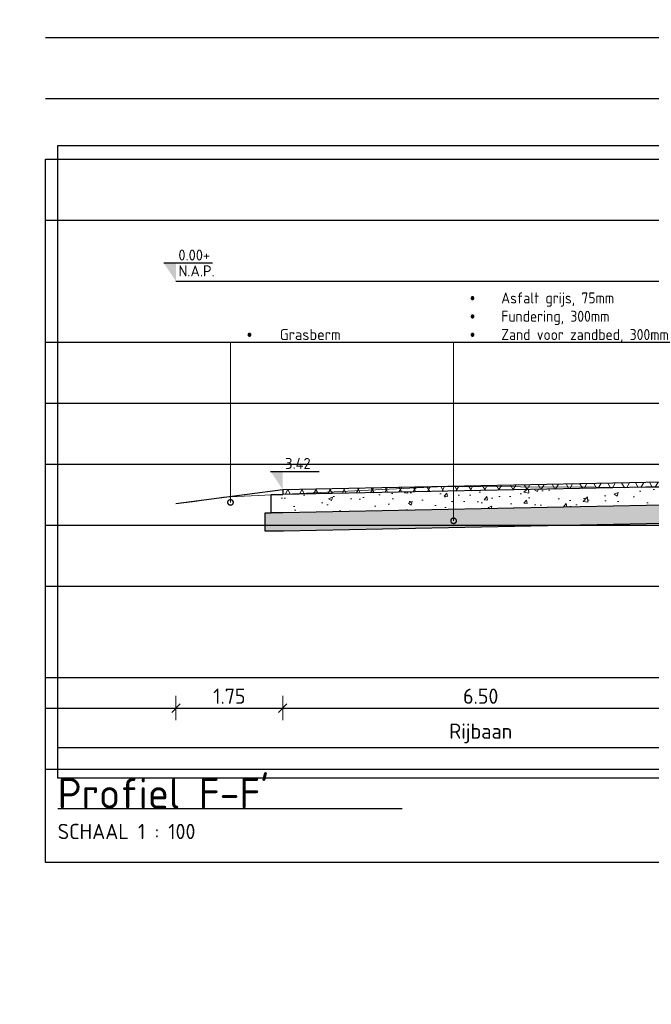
# Model space of a CAD drawing. Header units: millimetres. Extents: x 115999 to 116291, y 477119 to 477297.
# Tile 41 of 45: x 116245 to 116256, y 477219 to 477235. Entities that reach past the tile are written whole.
import ezdxf
from ezdxf import colors
from ezdxf.entities.mleader import LeaderData, LeaderLine
from ezdxf.math import Vec2, Vec3

# ---------------------------------------------------------------- set-up
doc = ezdxf.new("R2010")
doc.units = ezdxf.units.MM
doc.linetypes.add('AL-NAP_LIJN', pattern=[15.25, 12, -1.5, 0.25, -1.5])
doc.layers.get('Defpoints').update_dxf_attribs({"lineweight": 25})
for name, color, linetype, lineweight in [('B-WE-GW-MAAIVELD-GD', 93, 'Continuous', 18), ('N-WE-VH-VERHARDING_ASFALT-AD', 252, 'Continuous', 18), ('N-WE-VH-VERHARDING_FUNDERING-AD', 252, 'Continuous', 18), ('X-XX-AL-AANPIJLING-M', 7, 'Continuous', 18), ('X-XX-AL-DETAIL1-GD', 7, 'Continuous', 25), ('X-XX-AL-NAP-GD', 7, 'AL-NAP_LIJN', 25), ('X-XX-AL-PEILMAAT-SD', 7, 'Continuous', 25), ('X-XX-AL-VERWIJZING-S', 7, 'Continuous', 25), ('X-XX-AL-VERWIJZING-T18', 7, 'Continuous', 18)]:
    doc.layers.add(name, color=color, linetype=linetype, lineweight=lineweight)
doc.layers.add('X-XX-AL-HULPLIJN-G', color=205, linetype='Continuous', lineweight=18, plot=False)
doc.layers.add('X-XX-AL-HULPLIJN-GD', color=205, linetype='Continuous', lineweight=25, plot=False)
doc.styles.add('NLCS-ISO', font='txt')
doc.styles.add('NLCS-ISO-ANNOTATIEF-T18', font='txt', dxfattribs={"height": 1.8})
doc.styles.add('NLCS-ISO-ANNOTATIEF-T25', font='txt', dxfattribs={"height": 2.5})
doc.dimstyles.new('NLCS-ANNOTATIEF-T25-SCHRAP_L2_H1', dxfattribs={"dimtxt": 2.5, "dimasz": 1.4, "dimexe": 2, "dimexo": 2, "dimgap": 0.7, "dimtad": 1, "dimzin": 0, "dimdsep": 46, "dimtxsty": 'NLCS-ISO-ANNOTATIEF-T25', "dimblk": 'OBLIQUE', "dimcen": 0, "dimdle": 2, "dimclrd": 256, "dimclre": 256, "dimclrt": 256, "dimadec": 1, "dimazin": 0, "dimtfac": 1, "dimtdec": 3, "dimtofl": 0, "dimtmove": 0, "dimatfit": 3, "dimldrblk": 'OBLIQUE', "dimfxl": 2, "dimfxlon": 1, "dimtfillclr": 256, "dimtolj": 1, "dimtzin": 0, "dimlwd": -1, "dimlwe": -1, "dimarcsym": 0})

# ---------------------------------------------------------------- blocks, each defined once
blk = doc.blocks.new('_DotSmall')
at = {"color": 0, "linetype": 'ByBlock', "const_width": 0.5}
blk.add_lwpolyline([(-0.0625, 0, 1), (0.0625, 0, 1)], format="xyb", close=True, dxfattribs=at)
blk = doc.blocks.new('SAL-VERWIJZING_ONDERSCHRIFT-SO')
at = {"linetype": 'Continuous', "style": 'NLCS-ISO'}
blk.add_text('SCHAAL 1 :', height=2.5, dxfattribs=at).set_placement((0, -3.75))
at = {"style": 'NLCS-ISO'}
for tag, p, height in [('OMSCHRIJVING', (0, 1.25), 5), ('SCHAAL', (18.15, -3.75), 2.5)]:
    blk.add_attdef(tag, p, '', height=height, dxfattribs=at)
blk = doc.blocks.new('SAL-PEILMAAT_INFRACAD_R01-SOD')
blk.add_line((-2, 3), (6, 3))
blk.add_solid([(-2, 3), (0, 3), (0, 0)])
at = {"style": 'NLCS-ISO'}
for tag, p in [('...', (0.4, 3.4)), ('REF', (0.4, 0.8))]:
    blk.add_attdef(tag, p, '', height=1.8, dxfattribs=at)
blk = doc.blocks.new('SAL-PEILMAAT_INFRACAD_H01-SOD')
blk.add_line((-2, 3), (6, 3))
blk.add_solid([(-2, 3), (0, 3), (0, 0)])
at = {"style": 'NLCS-ISO'}
blk.add_attdef('...', (0.4, 3.4), '', height=1.8, dxfattribs=at)
blk = doc.blocks.new('_Oblique')
at = {"color": 0, "linetype": 'ByBlock', "lineweight": -2}
blk.add_line((-0.5, -0.5), (0.5, 0.5), dxfattribs=at)
blk = doc.blocks.new('*D67')
at = {"layer": 'Defpoints', "color": 0, "transparency": 16777216}
for p in [(116249.453, 477226.106), (116247.7, 477225.874), (116249.453, 477223.524)]:
    blk.add_point(p, dxfattribs=at)
at = {"layer": 'X-XX-AL-AANPIJLING-M', "transparency": 16777216}
for p, q in [((116247.7, 477223.724), (116247.7, 477223.324)), ((116249.453, 477223.724), (116249.453, 477223.324)), ((116247.5, 477223.524), (116249.653, 477223.524))]:
    blk.add_line(p, q, dxfattribs=at)
at = {"layer": 'X-XX-AL-AANPIJLING-M', "transparency": 16777216, "xscale": 0.14, "yscale": 0.14, "zscale": 0.14, "rotation": 180}
blk.add_blockref('_Oblique', (116247.7, 477223.524), dxfattribs=at)
at = {"layer": 'X-XX-AL-AANPIJLING-M', "transparency": 16777216, "xscale": 0.14, "yscale": 0.14, "zscale": 0.14}
blk.add_blockref('_Oblique', (116249.453, 477223.524), dxfattribs=at)
at = {"layer": 'X-XX-AL-AANPIJLING-M', "transparency": 16777216, "insert": (116248.577, 477223.719), "char_height": 0.25, "attachment_point": 5, "style": 'NLCS-ISO-ANNOTATIEF-T25'}
blk.add_mtext('\\A1;1.75', dxfattribs=at)
blk = doc.blocks.new('*D68')
at = {"layer": 'Defpoints', "color": 0, "transparency": 16777216}
for p in [(116255.953, 477226.236), (116249.453, 477226.106), (116255.953, 477223.524)]:
    blk.add_point(p, dxfattribs=at)
at = {"layer": 'X-XX-AL-AANPIJLING-M', "transparency": 16777216}
for p, q in [((116249.453, 477223.724), (116249.453, 477223.324)), ((116255.953, 477223.724), (116255.953, 477223.324)), ((116249.253, 477223.524), (116256.153, 477223.524))]:
    blk.add_line(p, q, dxfattribs=at)
at = {"layer": 'X-XX-AL-AANPIJLING-M', "transparency": 16777216, "xscale": 0.14, "yscale": 0.14, "zscale": 0.14, "rotation": 180}
blk.add_blockref('_Oblique', (116249.453, 477223.524), dxfattribs=at)
at = {"layer": 'X-XX-AL-AANPIJLING-M', "transparency": 16777216, "xscale": 0.14, "yscale": 0.14, "zscale": 0.14}
blk.add_blockref('_Oblique', (116255.953, 477223.524), dxfattribs=at)
at = {"layer": 'X-XX-AL-AANPIJLING-M', "transparency": 16777216, "insert": (116252.703, 477223.719), "char_height": 0.25, "attachment_point": 5, "style": 'NLCS-ISO-ANNOTATIEF-T25'}
blk.add_mtext('\\A1;6.50', dxfattribs=at)
blk = doc.blocks.new('*D79')
at = {"layer": 'Defpoints', "color": 0, "transparency": 16777216}
for p in [(116255.953, 477225.587), (116249.453, 477225.457), (116255.953, 477222.875)]:
    blk.add_point(p, dxfattribs=at)
at = {"layer": 'X-XX-AL-AANPIJLING-M', "transparency": 16777216, "insert": (116252.703, 477223.108), "char_height": 0.25, "attachment_point": 5, "style": 'NLCS-ISO-ANNOTATIEF-T25'}
blk.add_mtext('\\A1;Rijbaan', dxfattribs=at)
blk = doc.blocks.new('_None')

msp = doc.modelspace()

# ---------------------------------------------------------------- hatches: boundary and pattern name
at = {"layer": 'N-WE-VH-VERHARDING_ASFALT-AD'}
h = msp.add_hatch(dxfattribs=at)
h.set_pattern_fill('AVH-ASFALT', color=256, scale=0.2, pattern_type=2)
h.set_pattern_definition([(60, (116248.03668, 477182.90578), (-0.1732051, 0.1), []), (120, (116248.03668, 477182.90578), (-0.1732051, -0.1), [])])
h.paths.add_polyline_path([(116255.955, 477227.156), (116255.953, 477227.236), (116249.453, 477227.106), (116249.455, 477227.026)])
at = {"layer": 'N-WE-VH-VERHARDING_FUNDERING-AD'}
h = msp.add_hatch(dxfattribs=at)
h.set_pattern_fill('AVH-FUNDERING_ZAND', color=256, scale=0.091, pattern_type=2)
h.set_pattern_definition([(37.5, (116248.03668, 477182.90578), (-0.0057324, 0.17534096), [0, -0.13832, 0, -0.1547, 0, -0.147875]), (7.5, (116248.03668, 477182.90578), (0.1610497, 0.2568153), [0, -0.07462, 0, -0.12467, 0, -0.047775]), (327.5, (116247.92475, 477182.90578), (0.2833869, 0.00051497), [0, -0.0455, 0, -0.1638, 0, -0.21385]), (317.5, (116247.92475, 477182.90578), (0.2735575, 0.0798685), [0, -0.02275, 0, -0.10738, 0, -0.12285])])
h.paths.add_polyline_path([(116261.446, 477227.052), (116261.346, 477227.052), (116261.346, 477227.152), (116260.153, 477227.055), (116260.153, 477226.956), (116260.166, 477226.956), (116260.166, 477226.781), (116259.966, 477226.781), (116256.946, 477226.841), (116255.961, 477226.856), (116249.461, 477226.726), (116249.261, 477226.726), (116249.166, 477226.726), (116249.166, 477226.426), (116249.467, 477226.426), (116255.961, 477226.556), (116256.94, 477226.541), (116259.96, 477226.481), (116260.261, 477226.481), (116260.261, 477226.857), (116260.261, 477226.863), (116261.37, 477226.953), (116261.446, 477226.953)])
h = msp.add_hatch(dxfattribs=at)
h.set_pattern_fill('AVH-FUNDERING_GRANULAAT_MENG_01', color=256, scale=0.091, pattern_type=2)
h.set_pattern_definition([(50, (116248.0367, 477182.9058), (0.652707, -0.0571044), [0.06825, -0.75075]), (355, (116248.0367, 477182.9058), (-0.126264, 0.684495), [0.0546, -0.6006]), (100.4514, (116248.0911, 477182.901), (0.5264435, 0.62739), [0.058004, -0.638039]), (46.1842, (116248.0367, 477183.0878), (0.97119, -0.150622), [0.102375, -1.126125]), (96.6356, (116248.1176, 477183.0752), (0.850543, 0.886447), [0.087005, -0.957059]), (351.1842, (116248.0367, 477183.0878), (0.850542, 0.886448), [0.0819, -0.9009]), (21, (116248.1277, 477183.0423), (0.5431854, -0.366383), [0.06825, -0.75075]), (326, (116248.1277, 477183.0423), (0.221417, 0.659887), [0.0546, -0.6006]), (71.4514, (116248.17295, 477183.01175), (0.764603, 0.293503), [0.058004, -0.638039]), (37.5, (116248.03668, 477182.90578), (0.0110655, 0.3029334), [0, -0.59332, 0, -0.6097, 0, -0.602875]), (7.5, (116248.03668, 477182.90578), (0.2393933, 0.3589147), [0, -0.34762, 0, -0.57967, 0, -0.229775]), (327.5, (116247.83375, 477182.90578), (0.4857784, -0.0205249), [0, -0.2275, 0, -0.7098, 0, -0.94185]), (317.5, (116247.74275, 477182.9058), (0.5306994, 0.0910955), [0, -0.29575, 0, -0.47138, 0, -0.66885])])
h.paths.add_polyline_path([(116259.953, 477227.036), (116259.961, 477227.081), (116256.952, 477227.141), (116256.951, 477227.116), (116255.955, 477227.136), (116255.955, 477227.156), (116249.455, 477227.026), (116249.261, 477227.026), (116249.261, 477226.726), (116249.461, 477226.726), (116255.961, 477226.856), (116256.946, 477226.841), (116259.966, 477226.781), (116260.166, 477226.781), (116260.166, 477226.956), (116260.153, 477226.956), (116259.953, 477226.956)])

# ---------------------------------------------------------------- linework, layer by layer
at = {"layer": 'B-WE-GW-MAAIVELD-GD', "color": 93, "linetype": 'Continuous', "lineweight": 18}
for p, q in [((116248.478, 477226.981), (116252.11, 477227.159)), ((116252.11, 477227.159), (116255.848, 477227.141)), ((116248.009, 477226.914), (116248.478, 477226.981)), ((116247.7, 477226.874), (116248.009, 477226.914))]:
    msp.add_line(p, q, dxfattribs=at)
at = {"layer": 'X-XX-AL-DETAIL1-GD', "flags": 128}
for points in [[(116249.453, 477227.106), (116247.7, 477226.874)], [(116255.953, 477227.236), (116249.453, 477227.106)], [(116249.453, 477227.106), (116249.455, 477227.026)], [(116255.955, 477227.156), (116249.455, 477227.026)], [(116249.461, 477226.726), (116249.261, 477226.726), (116249.261, 477227.026), (116249.455, 477227.026)], [(116255.961, 477226.856), (116249.461, 477226.726)], [(116249.467, 477226.426), (116249.166, 477226.426), (116249.166, 477226.726), (116249.261, 477226.726)], [(116255.967, 477226.556), (116249.467, 477226.426)], [(116245.759, 477222.875), (116279.866, 477222.875)], [(116245.759, 477221.875), (116251.416, 477221.875)]]:
    msp.add_lwpolyline(points, dxfattribs=at)
at = {"layer": 'X-XX-AL-HULPLIJN-G'}
msp.add_circle((116258.517, 477215.648), 32.004, dxfattribs=at)
at = {"layer": 'X-XX-AL-HULPLIJN-GD'}
for p, q in [((116245.559, 477234.524), (116275.184, 477234.524)), ((116245.559, 477233.524), (116275.184, 477233.524)), ((116245.559, 477231.524), (116275.184, 477231.524)), ((116245.559, 477229.524), (116275.184, 477229.524)), ((116245.559, 477228.524), (116275.184, 477228.524)), ((116245.559, 477227.524), (116275.184, 477227.524)), ((116245.559, 477226.524), (116275.184, 477226.524)), ((116245.559, 477225.524), (116275.184, 477225.524)), ((116245.559, 477224.024), (116275.184, 477224.024)), ((116245.559, 477223.524), (116275.184, 477223.524)), ((116245.559, 477223.524), (116275.184, 477223.524)), ((116245.559, 477222.524), (116275.184, 477222.524))]:
    msp.add_line(p, q, dxfattribs=at)
for points in [[(116245.759, 477232.749), (116274.984, 477232.749), (116274.984, 477222.375), (116245.759, 477222.375)], [(116245.559, 477232.524), (116275.184, 477232.524), (116275.184, 477220.99), (116245.559, 477220.99)]]:
    msp.add_lwpolyline(points, close=True, dxfattribs=at)
at = {"layer": 'X-XX-AL-NAP-GD'}
msp.add_line((116247.7, 477230.524), (116268.128, 477230.524), dxfattribs=at)

# ---------------------------------------------------------------- block references
at = {"layer": 'X-XX-AL-PEILMAAT-SD', "xscale": 0.1, "yscale": 0.1, "zscale": 0.1}
for name, p, values in [('SAL-PEILMAAT_INFRACAD_R01-SOD', (116247.7, 477230.524), {'...': '0.00+', 'REF': 'N.A.P.'}), ('SAL-PEILMAAT_INFRACAD_H01-SOD', (116249.453, 477227.106), {'...': '3.42-'})]:
    msp.add_blockref(name, p, dxfattribs=at).add_auto_attribs(values)
at = {"layer": 'X-XX-AL-VERWIJZING-S', "xscale": 0.1, "yscale": 0.1, "zscale": 0.1}
msp.add_blockref('SAL-VERWIJZING_ONDERSCHRIFT-SO', (116245.759, 477221.75), dxfattribs=at).add_auto_attribs({'OMSCHRIJVING': "Profiel F-F'", 'SCHAAL': '100'})

# ---------------------------------------------------------------- dimensions: what is measured, and where the dimension line sits
at = {"layer": 'X-XX-AL-AANPIJLING-M'}
for base, p1, p2, picture, middle in [((116255.953, 477223.524), (116249.453, 477226.106), (116255.953, 477226.236), '*D68', (116252.703, 477223.719)), ((116249.453, 477223.524), (116247.7, 477225.874), (116249.453, 477226.106), '*D67', (116248.577, 477223.719))]:
    dim = msp.add_linear_dim(base=base, p1=p1, p2=p2, dimstyle='NLCS-ANNOTATIEF-T25-SCHRAP_L2_H1', dxfattribs=at)
    dim.commit()
    dim.dimension.update_dxf_attribs({"geometry": picture, "text_midpoint": middle})
dim = msp.add_linear_dim(base=(116255.953, 477222.875), p1=(116249.453, 477225.457), p2=(116255.953, 477225.587), text='Rijbaan', dimstyle='NLCS-ANNOTATIEF-T25-SCHRAP_L2_H1', override={"dimblk1": 'None', "dimblk2": 'None', "dimsah": 1, "dimse1": 1, "dimse2": 1, "dimsd1": 1, "dimsd2": 1}, dxfattribs=at)
dim.commit()
dim.dimension.update_dxf_attribs({"geometry": '*D79', "text_midpoint": (116252.703, 477223.108)})

# ---------------------------------------------------------------- leaders
at = {"layer": 'X-XX-AL-VERWIJZING-T18'}
ml = msp.add_multileader_mtext('Standard', dxfattribs=at)
ml.set_content('\\pxi-3,l3,t3;{\\fSymbol|b0|i0|c2|p18;·^I}Asfalt grijs, 75mm\\P{\\fSymbol|b0|i0|c2|p18;·^I}Fundering, 300mm\\P{\\fSymbol|b0|i0|c2|p18;·^I}Zand voor zandbed, 300mm ', color=256, style='NLCS-ISO-ANNOTATIEF-T18')
ml.set_leader_properties(color=256, linetype='ByLayer', lineweight=-1)
ml.set_arrow_properties(name='DOTSMALL')
ml.build(insert=Vec2(0, 0))
ml.multileader.update_dxf_attribs({"text_left_attachment_type": 5, "text_right_attachment_type": 5, "dogleg_length": 1.8, "arrow_head_size": 0.18, "scale": 0.1})
ctx = ml.context
ctx.base_point, ctx.scale, ctx.char_height, ctx.arrow_head_size, ctx.landing_gap_size, ctx.plane_origin = Vec3(116252.438, 477229.524), 0.1, 0.18, 0.18, 0.09, Vec3(116252.257, 477227.14)
ctx.left_attachment, ctx.right_attachment = 5, 5
notes = []
notes.append((ctx, [(0, (1, 1, 0), (116252.258, 477229.524), (1, 0), 0.18, [(3, [(116252.258, 477226.595), (116252.258, 477226.897), (116252.258, 477227.125)], 0, [])])]))
ctx.mtext.insert, ctx.mtext.flow_direction = Vec3(116252.528, 477230.34), 5
ml = msp.add_multileader_mtext('Standard', dxfattribs=at)
ml.set_content('\\pxi-3,l3,t3;{\\fSymbol|b0|i0|c2|p18;·^I}Grasberm', color=256, style='NLCS-ISO-ANNOTATIEF-T18')
ml.set_leader_properties(color=256, linetype='ByLayer', lineweight=-1)
ml.set_arrow_properties(name='DOTSMALL')
ml.build(insert=Vec2(0, 0))
ml.multileader.update_dxf_attribs({"text_left_attachment_type": 5, "text_right_attachment_type": 5, "dogleg_length": 1.8, "arrow_head_size": 0.18, "scale": 0.1})
ctx = ml.context
ctx.base_point, ctx.scale, ctx.char_height, ctx.arrow_head_size, ctx.landing_gap_size, ctx.plane_origin = Vec3(116248.775, 477229.524), 0.1, 0.18, 0.18, 0.09, Vec3(116248.594, 477227.14)
ctx.left_attachment, ctx.right_attachment = 5, 5
notes.append((ctx, [(0, (1, 1, 0), (116248.595, 477229.524), (1, 0), 0.18, [(1, [(116248.595, 477226.897)], 0, [])])]))
ctx.mtext.insert, ctx.mtext.flow_direction = Vec3(116248.865, 477229.74), 5
for ctx, leaders in notes:
    for number, flags, end, landing, length, lines in leaders:
        leader = LeaderData()
        leader.index, (leader.has_last_leader_line, leader.has_dogleg_vector, leader.attachment_direction) = number, flags
        leader.last_leader_point, leader.dogleg_vector, leader.dogleg_length = Vec3(end), Vec3(landing), length
        for number, points, colour, breaks in lines:
            line = LeaderLine()
            line.index, line.vertices, line.color, line.breaks = number, Vec3.list(points), colors.encode_raw_color(colour), breaks
            leader.lines.append(line)
        ctx.leaders.append(leader)

doc.saveas('drawing.dxf')
